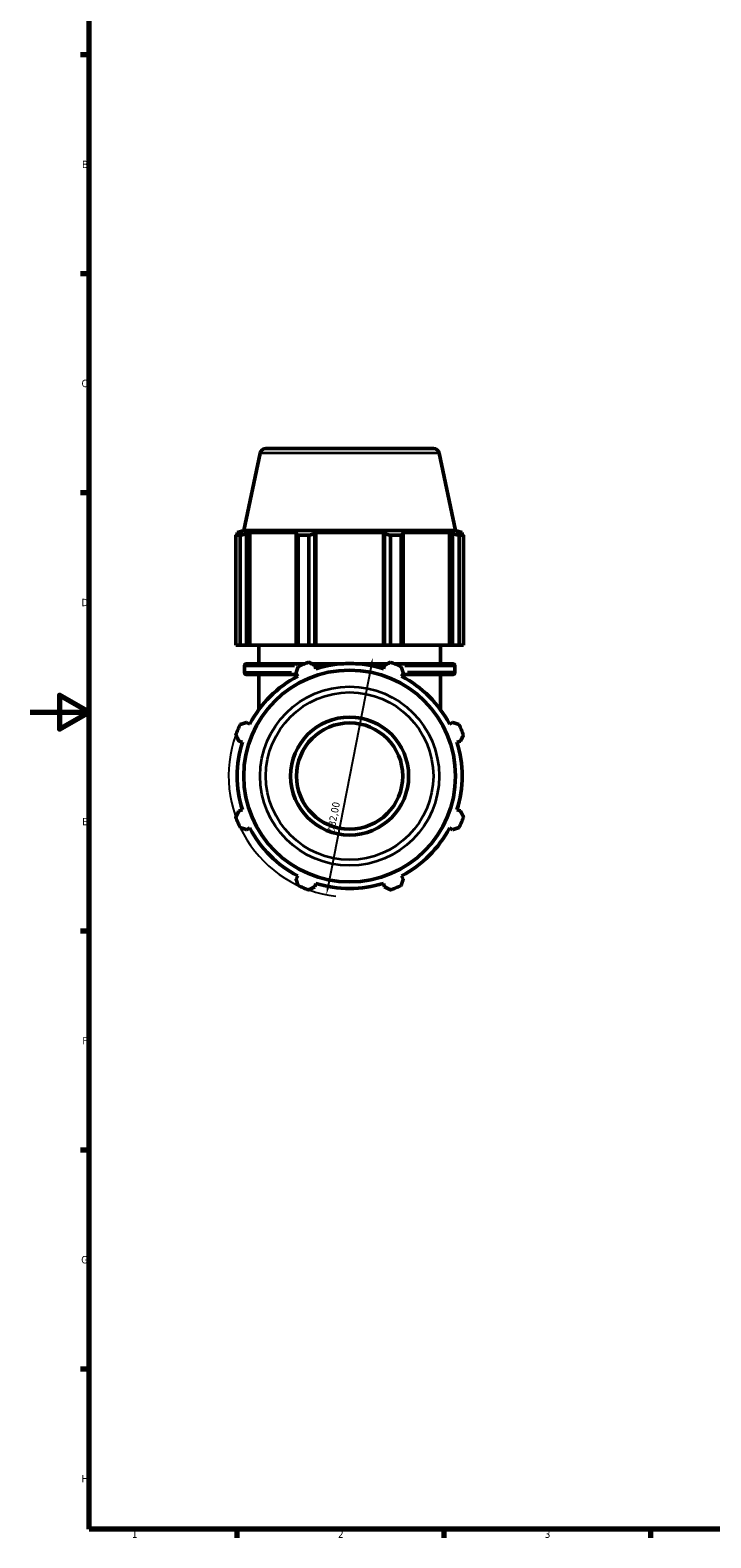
# Model space of a CAD drawing. Header units: millimetres. Extents: x 0 to 991, y 0 to 1056.
# Tile 1 of 6: x 0 to 231, y 17 to 528. Entities that reach past the tile are written whole.
import ezdxf

# ---------------------------------------------------------------- set-up
doc = ezdxf.new("R2010")
doc.units = ezdxf.units.MM
for name, color, linetype, lineweight in [('Border (ISO)', 7, 'Continuous', 70), ('Dimension (ISO)', 7, 'Continuous', 25), ('Visible (ISO)', 7, 'Continuous', 50), ('Visible Narrow (ISO)', 7, 'Continuous', 35)]:
    doc.layers.add(name, color=color, linetype=linetype, lineweight=lineweight)
doc.styles.add('Note Text (ISO)', font='tahoma.ttf')
doc.dimstyles.new('Default (ISO)', dxfattribs={"dimtxt": 2.5, "dimasz": 2.5, "dimexe": 3.175, "dimexo": 0, "dimgap": 0.762, "dimtad": 1, "dimrnd": 1e-08, "dimzin": 0, "dimtxsty": 'Note Text (ISO)', "dimcen": 0.09, "dimdle": 10, "dimclrd": 256, "dimclre": 256, "dimclrt": 232, "dimazin": 0, "dimtfac": 1.40208, "dimtmove": 0, "dimatfit": 3, "dimfxl": 1, "dimtolj": 1, "dimtzin": 0, "dimlwd": -1, "dimlwe": -1, "dimarcsym": 0})

# ---------------------------------------------------------------- blocks, each defined once
blk = doc.blocks.new('Borders Default Border')
at = {"layer": 'Border (ISO)'}
for p, q in [((20, 519.75), (17.1, 519.75)), ((20, 445.5), (17.1, 445.5)), ((20, 371.25), (17.1, 371.25)), ((20, 222.75), (17.1, 222.75)), ((20, 148.5), (17.1, 148.5)), ((20, 74.25), (17.1, 74.25)), ((70.08, 20), (70.08, 17.1)), ((140.17, 20), (140.17, 17.1)), ((210.25, 20), (210.25, 17.1))]:
    blk.add_line(p, q, dxfattribs=at)
at = {"layer": 'Border (ISO)', "flags": 128}
for points in [[(20, 20), (20, 574), (821, 574), (821, 20), (20, 20)], [(0, 297), (20, 297), (10, 302.77), (10, 291.23), (20, 297)]]:
    blk.add_lwpolyline(points, dxfattribs=at)
at = {"layer": 'Border (ISO)', "color": 232, "true_color": 0xca0064, "char_height": 2.5, "attachment_point": 7, "style": 'Note Text (ISO)'}
for s, insert in [('B', (17.59, 481.37)), ('C', (17.43, 407.08)), ('D', (17.43, 332.88)), ('E', (17.64, 258.63)), ('F', (17.7, 184.38)), ('G', (17.31, 110.08)), ('H', (17.44, 35.88)), ('1', (34.48, 17.1)), ('2', (104.37, 17.1)), ('3', (174.43, 17.05))]:
    blk.add_mtext(s, dxfattribs=dict(at, insert=insert))
blk = doc.blocks.new('*D14')
at = {"layer": 'Defpoints', "color": 0, "transparency": 16777216}
for p in [(116.14, 315.54), (100.42, 235.07)]:
    blk.add_point(p, dxfattribs=at)
at = {"layer": 'Dimension (ISO)', "transparency": 16777216}
blk.add_line((115.66, 313.09), (100.9, 237.52), dxfattribs=at)
blk.add_arc((108.28, 275.31), 41, 160.208, 263.3803, dxfattribs=at)
for points in [[(115.26, 313.17), (116.07, 313.01), (116.14, 315.54)], [(100.49, 237.6), (101.31, 237.44), (100.42, 235.07)]]:
    blk.add_solid(points, dxfattribs=at)
at = {"layer": 'Dimension (ISO)', "color": 232, "true_color": 0xca0064, "transparency": 16777216, "insert": (100.45, 255.93), "char_height": 2.5, "attachment_point": 1, "rotation": 78.9434, "style": 'Note Text (ISO)'}
blk.add_mtext('\\A1;∅82,00', dxfattribs=at)

msp = doc.modelspace()

# ---------------------------------------------------------------- linework, layer by layer
at = {"layer": 'Visible (ISO)'}
for p, q in [((77.945, 384.722), (72.383, 358.556)), ((79.901, 386.306), (136.662, 386.306)), ((138.618, 384.722), (144.18, 358.556)), ((72.383, 358.556), (70.151, 357.831)), ((71.916, 357.831), (70.151, 357.831)), ((70.151, 357.131), (70.151, 357.831)), ((71.916, 357.831), (70.743, 357.431)), ((144.18, 358.556), (72.383, 358.556)), ((73.369, 357.431), (74.46, 357.831)), ((74.46, 319.706), (74.46, 357.831)), ((90.675, 357.831), (74.46, 357.831)), ((90.675, 357.831), (90.107, 357.431)), ((96.446, 357.431), (96.815, 357.831)), ((96.815, 319.706), (96.815, 357.831)), ((119.747, 357.831), (96.815, 357.831)), ((119.747, 319.706), (119.747, 357.831)), ((119.747, 357.831), (120.117, 357.431)), ((126.456, 357.431), (125.888, 357.831)), ((142.103, 357.831), (125.888, 357.831)), ((142.103, 319.706), (142.103, 357.831)), ((142.103, 357.831), (143.194, 357.431)), ((144.18, 358.556), (146.411, 357.831)), ((145.82, 357.431), (144.647, 357.831)), ((146.411, 357.831), (144.647, 357.831)), ((146.411, 357.131), (146.411, 357.831)), ((71.186, 356.898), (69.703, 356.898)), ((69.703, 319.706), (69.703, 356.898)), ((71.186, 356.898), (71.186, 319.706)), ((73.369, 319.706), (73.369, 357.431)), ((90.107, 357.431), (90.107, 319.706)), ((94.399, 356.898), (90.819, 356.898)), ((90.819, 319.706), (90.819, 356.898)), ((94.399, 356.898), (94.399, 319.706)), ((96.446, 319.706), (96.446, 357.431)), ((120.117, 357.431), (120.117, 319.706)), ((125.744, 356.898), (122.164, 356.898)), ((122.164, 319.706), (122.164, 356.898)), ((125.744, 356.898), (125.744, 319.706)), ((126.456, 319.706), (126.456, 357.431)), ((143.194, 357.431), (143.194, 319.706)), ((146.859, 356.898), (145.377, 356.898)), ((145.377, 319.706), (145.377, 356.898)), ((146.859, 356.898), (146.859, 319.706)), ((71.186, 319.706), (69.703, 319.706)), ((71.186, 319.706), (73.369, 319.706)), ((74.46, 319.706), (73.369, 319.706)), ((74.46, 319.706), (90.107, 319.706)), ((77.531, 313.386), (77.531, 319.706)), ((90.107, 319.706), (90.819, 319.706)), ((94.399, 319.706), (90.819, 319.706)), ((94.399, 319.706), (96.446, 319.706)), ((96.815, 319.706), (96.446, 319.706)), ((96.815, 319.706), (119.747, 319.706)), ((120.117, 319.706), (119.747, 319.706)), ((120.117, 319.706), (122.164, 319.706)), ((125.744, 319.706), (122.164, 319.706)), ((125.744, 319.706), (126.456, 319.706)), ((126.456, 319.706), (142.103, 319.706)), ((139.031, 313.386), (139.031, 319.706)), ((143.194, 319.706), (142.103, 319.706)), ((143.194, 319.706), (145.377, 319.706)), ((146.859, 319.706), (145.377, 319.706)), ((72.611, 310.486), (72.611, 312.586)), ((73.411, 313.386), (93.086, 313.386)), ((95.379, 313.386), (106.329, 313.386)), ((96.815, 311.671), (96.446, 312.844)), ((110.233, 313.386), (121.184, 313.386)), ((120.117, 312.844), (119.747, 311.671)), ((123.477, 313.386), (143.151, 313.386)), ((143.951, 310.486), (143.951, 312.586)), ((90.384, 309.686), (73.411, 309.686)), ((77.531, 297.852), (77.531, 309.686)), ((90.107, 310.219), (90.675, 309.128)), ((125.888, 309.128), (126.456, 310.219)), ((143.151, 309.686), (126.179, 309.686)), ((139.031, 297.852), (139.031, 309.686)), ((74.46, 292.912), (73.369, 293.48)), ((143.194, 293.48), (142.103, 292.912)), ((70.743, 287.142), (71.916, 286.772)), ((144.647, 286.772), (145.82, 287.142)), ((71.916, 263.84), (70.743, 263.47)), ((145.82, 263.47), (144.647, 263.84)), ((73.369, 257.132), (74.46, 257.7)), ((142.103, 257.7), (143.194, 257.132)), ((90.675, 241.484), (90.107, 240.393)), ((126.456, 240.393), (125.888, 241.484)), ((96.446, 237.768), (96.815, 238.941)), ((119.747, 238.941), (120.117, 237.768))]:
    msp.add_line(p, q, dxfattribs=at)
for radius in [35.898, 20, 18]:
    msp.add_circle((108.281, 275.306), radius, dxfattribs=at)
for centre, radius, start, end in [((79.901, 384.306), 2, 90, 168), ((136.662, 384.306), 2, 12, 90), ((73.411, 312.586), 0.8, 90, 180), ((108.281, 275.306), 41, 109.79198, 115.20802), ((108.281, 275.306), 38.13, 72.5, 107.5), ((108.281, 275.306), 41, 64.79198, 70.20802), ((143.151, 312.586), 0.8, 0, 90), ((73.411, 310.486), 0.8, 180, 270), ((108.281, 275.306), 38.13, 117.5, 152.5), ((108.281, 275.306), 38.13, 27.5, 62.5), ((143.151, 310.486), 0.8, 270, 0), ((108.281, 275.306), 41, 154.79198, 160.20802), ((108.281, 275.306), 41, 19.79198, 25.20802), ((108.281, 275.306), 38.13, 162.5, 197.5), ((108.281, 275.306), 38.13, 342.5, 17.5), ((108.281, 275.306), 41, 199.79198, 205.20802), ((108.281, 275.306), 41, 334.79198, 340.20802), ((108.281, 275.306), 38.13, 207.5, 242.5), ((108.281, 275.306), 38.13, 297.5, 332.5), ((108.281, 275.306), 41, 244.79198, 250.20802), ((108.281, 275.306), 38.13, 252.5, 287.5), ((108.281, 275.306), 41, 289.79198, 295.20802)]:
    msp.add_arc(centre, radius, start, end, dxfattribs=at)
for points, weights in [([(69.703, 356.898), (70.234, 357.175), (70.743, 357.431)], [1, 1.00140207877, 1.00198750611]), ([(73.369, 357.431), (72.3, 357.175), (71.186, 356.898)], [1.00198750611, 1.00140207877, 1]), ([(90.819, 356.898), (90.456, 357.175), (90.107, 357.431)], [1, 1.00140207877, 1.00198750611]), ([(96.446, 357.431), (95.443, 357.175), (94.399, 356.898)], [1.00198750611, 1.00140207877, 1]), ([(122.164, 356.898), (121.12, 357.175), (120.117, 357.431)], [1, 1.00140207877, 1.00198750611]), ([(126.456, 357.431), (126.107, 357.175), (125.744, 356.898)], [1.00198750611, 1.00140207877, 1]), ([(145.377, 356.898), (144.263, 357.175), (143.194, 357.431)], [1, 1.00140207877, 1.00198750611]), ([(145.82, 357.431), (146.329, 357.175), (146.859, 356.898)], [1.00198750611, 1.00140207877, 1]), ([(90.107, 310.219), (90.456, 311.288), (90.819, 312.401)], [1.00198750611, 1.00140207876, 1]), ([(94.399, 313.884), (95.443, 313.354), (96.446, 312.844)], [1, 1.00140207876, 1.00198750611]), ([(120.117, 312.844), (121.12, 313.354), (122.164, 313.884)], [1.00198750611, 1.00140207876, 1]), ([(125.744, 312.401), (126.107, 311.288), (126.456, 310.219)], [1, 1.00140207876, 1.00198750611]), ([(71.186, 292.768), (72.3, 293.132), (73.369, 293.48)], [1, 1.00140207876, 1.00198750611]), ([(143.194, 293.48), (144.263, 293.132), (145.377, 292.768)], [1.00198750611, 1.00140207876, 1]), ([(70.743, 287.142), (70.234, 288.144), (69.703, 289.189)], [1.00198750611, 1.00140207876, 1]), ([(146.859, 289.189), (146.329, 288.144), (145.82, 287.142)], [1, 1.00140207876, 1.00198750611]), ([(69.703, 261.423), (70.234, 262.468), (70.743, 263.47)], [1, 1.00140207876, 1.00198750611]), ([(145.82, 263.47), (146.329, 262.468), (146.859, 261.423)], [1.00198750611, 1.00140207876, 1]), ([(73.369, 257.132), (72.3, 257.48), (71.186, 257.844)], [1.00198750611, 1.00140207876, 1]), ([(145.377, 257.844), (144.263, 257.48), (143.194, 257.132)], [1, 1.00140207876, 1.00198750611]), ([(90.819, 238.211), (90.456, 239.324), (90.107, 240.393)], [1, 1.00140207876, 1.00198750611]), ([(126.456, 240.393), (126.107, 239.324), (125.744, 238.211)], [1.00198750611, 1.00140207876, 1]), ([(96.446, 237.768), (95.443, 237.258), (94.399, 236.728)], [1.00198750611, 1.00140207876, 1]), ([(122.164, 236.728), (121.12, 237.258), (120.117, 237.768)], [1, 1.00140207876, 1.00198750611])]:
    msp.add_rational_spline(points, weights, degree=2, dxfattribs=at)
at = {"layer": 'Visible Narrow (ISO)'}
for p, q in [((138.245, 384.722), (78.318, 384.722)), ((89.563, 312.586), (72.663, 312.586)), ((100.085, 312.586), (96.712, 312.586)), ((119.851, 312.586), (116.478, 312.586)), ((143.9, 312.586), (127, 312.586)), ((72.66, 310.486), (88.622, 310.486)), ((143.903, 310.486), (127.941, 310.486))]:
    msp.add_line(p, q, dxfattribs=at)
for radius in [30.337, 28.38]:
    msp.add_circle((108.281, 275.306), radius, dxfattribs=at)

# ---------------------------------------------------------------- block references
msp.add_blockref('Borders Default Border', (0, 0))

# ---------------------------------------------------------------- dimensions: what is measured, and where the dimension line sits
at = {"layer": 'Dimension (ISO)'}
dim = msp.add_diameter_dim_2p(p1=(116.144, 315.545), p2=(100.418, 235.067), dimstyle='Default (ISO)', override={"dimdec": 2, "dimlfac": 1, "dimtp": 0, "dimtm": 0, "dimtdec": 2, "dimatfit": 2}, dxfattribs=at)
dim.commit()
dim.dimension.update_dxf_attribs({"geometry": '*D14', "text_midpoint": (105.4, 260.562), "dimtype": 163})

doc.saveas('drawing.dxf')
